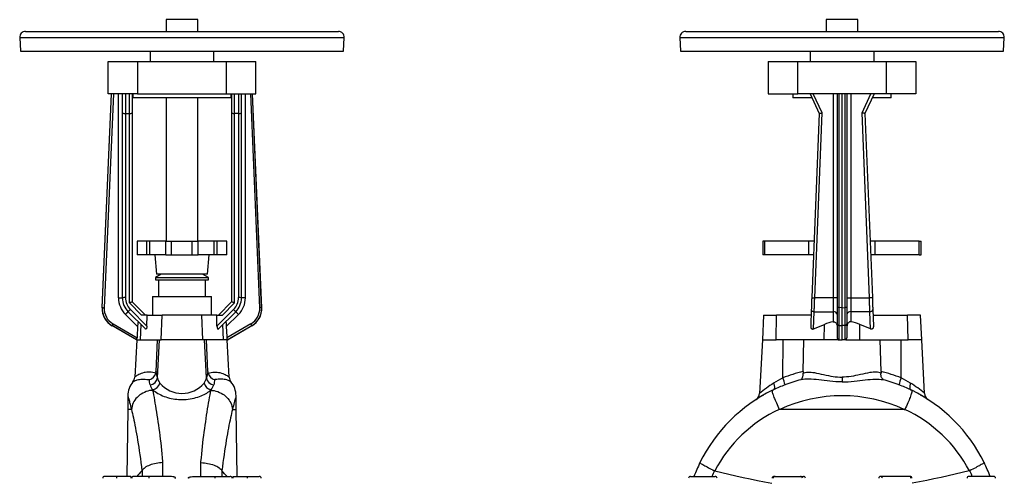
# Model space of a CAD drawing. Extents: x 9 to 1016, y 11 to 1315.
# Tile 4 of 4: x 9 to 1011, y 848 to 1315. Entities that reach past the tile are written whole.
import ezdxf

# ---------------------------------------------------------------- set-up
doc = ezdxf.new("R2010")
doc.units = 0
doc.layers.get('0').update_dxf_attribs({"linetype": 'CONTINUOUS'})

msp = doc.modelspace()

# ---------------------------------------------------------------- linework, layer by layer
at = {"color": 7, "linetype": 'CONTINUOUS'}
for p, q in [((158.4, 1314.8), (158.4, 1302.9)), ((190.4, 1314.8), (158.4, 1314.8)), ((190.4, 1302.9), (190.4, 1314.8)), ((829.6, 1314.8), (829.6, 1302.9)), ((830.3, 1314.8), (829.6, 1314.8)), ((861.6, 1314.8), (830.3, 1314.8)), ((861.6, 1302.9), (861.6, 1314.8)), ((15.4, 1302.9), (333.4, 1302.9)), ((686.6, 1302.9), (769, 1302.9)), ((769, 1302.9), (1004.6, 1302.9)), ((9.4, 1296.6), (10.1, 1282.9)), ((9.4, 1296.6), (339.4, 1296.6)), ((338.7, 1282.9), (339.4, 1296.6)), ((680.6, 1296.6), (681.3, 1282.9)), ((680.6, 1296.6), (766.1, 1296.6)), ((766.1, 1296.6), (1010.6, 1296.6)), ((1009.9, 1282.9), (1010.6, 1296.6)), ((10.1, 1282.9), (338.7, 1282.9)), ((141.9, 1282.9), (141.9, 1272.4)), ((206.9, 1272.4), (206.9, 1282.9)), ((681.3, 1282.9), (766.4, 1282.9)), ((766.4, 1282.9), (1009.9, 1282.9)), ((813.1, 1282.9), (813.1, 1272.4)), ((878.1, 1272.4), (878.1, 1282.9)), ((99.4, 1239.4), (99.4, 1272.4)), ((99.4, 1272.4), (129.3, 1272.4)), ((129.3, 1272.4), (129.3, 1239.4)), ((129.3, 1272.4), (219.5, 1272.4)), ((219.5, 1272.4), (219.5, 1239.4)), ((219.5, 1272.4), (249.4, 1272.4)), ((249.4, 1239.4), (249.4, 1272.4)), ((770.6, 1272.4), (770.6, 1239.4)), ((770.6, 1272.4), (800.5, 1272.4)), ((800.5, 1239.4), (800.5, 1272.4)), ((800.5, 1272.4), (890.7, 1272.4)), ((890.7, 1239.4), (890.7, 1272.4)), ((890.7, 1272.4), (920.6, 1272.4)), ((920.6, 1272.4), (920.6, 1239.4)), ((93.2, 1021.9), (102.7, 1239.4)), ((93.3, 1022), (102.8, 1239.4)), ((104.8, 1239.4), (95.3, 1021.9)), ((129.3, 1239.4), (99.4, 1239.4)), ((109.9, 1032), (109.9, 1239.4)), ((113.9, 1220), (113.9, 1239.4)), ((116.9, 1239.4), (116.9, 1219.4)), ((120.9, 1219.4), (120.9, 1239.4)), ((123.9, 1239.4), (123.9, 1220)), ((124.4, 1239.4), (124.4, 1235.4)), ((224.4, 1235.4), (124.4, 1235.4)), ((129.3, 1239.4), (219.5, 1239.4)), ((158.4, 1235.4), (158.4, 1089.7)), ((190.4, 1089.7), (190.4, 1235.4)), ((219.5, 1239.4), (249.4, 1239.4)), ((224.4, 1235.4), (224.4, 1239.4)), ((224.9, 1239.4), (224.9, 1220)), ((227.9, 1219.4), (227.9, 1239.4)), ((231.9, 1239.4), (231.9, 1219.4)), ((234.9, 1220), (234.9, 1239.4)), ((238.9, 1032), (238.9, 1239.4)), ((244, 1239.4), (253.4, 1021.9)), ((255.4, 1022), (246, 1239.4)), ((255.6, 1021.9), (246.1, 1239.4)), ((770.6, 1239.4), (800.5, 1239.4)), ((795.6, 1239.4), (795.6, 1235.4)), ((814.9, 1235.4), (795.6, 1235.4)), ((890.7, 1239.4), (800.5, 1239.4)), ((813.1, 1239.4), (822.3, 1219.4)), ((825.3, 1220), (816.4, 1239.4)), ((836.6, 1239.4), (836.6, 1032)), ((840.6, 1239.4), (840.6, 1021.9)), ((842.5, 1022), (842.5, 1239.4)), ((845.6, 1021.9), (845.6, 1239.4)), ((848.7, 1022), (848.7, 1239.4)), ((850.6, 1239.4), (850.6, 1021.9)), ((854.6, 1239.4), (854.6, 1032)), ((865.9, 1220), (874.8, 1239.4)), ((878.1, 1239.4), (868.9, 1219.4)), ((895.6, 1235.4), (876.3, 1235.4)), ((920.6, 1239.4), (890.7, 1239.4)), ((895.6, 1235.4), (895.6, 1239.4)), ((113.9, 1032), (113.9, 1220)), ((116.9, 1219.4), (120.9, 1219.4)), ((116.9, 1219.4), (116.9, 1032.2)), ((120.9, 1026.8), (120.9, 1219.4)), ((123.9, 1220), (123.9, 1027.9)), ((224.9, 1220), (224.9, 1027.9)), ((231.9, 1219.4), (227.9, 1219.4)), ((227.9, 1026.8), (227.9, 1219.4)), ((231.9, 1219.4), (231.9, 1032.2)), ((234.9, 1032), (234.9, 1220)), ((822.3, 1219.4), (814.8, 1032.2)), ((817.8, 1032), (825.3, 1220)), ((873.4, 1032), (865.9, 1220)), ((868.9, 1219.4), (876.4, 1032.2)), ((128.9, 1089.7), (128.9, 1075.7)), ((138.7, 1089.7), (128.9, 1089.7)), ((141.8, 1089.7), (138.7, 1089.7)), ((138.7, 1075.7), (138.7, 1089.7)), ((158.1, 1089.7), (141.8, 1089.7)), ((141.8, 1075.7), (141.8, 1089.7)), ((158.1, 1089.7), (163.9, 1089.7)), ((158.1, 1075.7), (158.1, 1089.7)), ((163.9, 1075.7), (163.9, 1089.7)), ((163.9, 1089.7), (184.9, 1089.7)), ((184.9, 1075.7), (184.9, 1089.7)), ((184.9, 1089.7), (190.7, 1089.7)), ((207, 1089.7), (190.7, 1089.7)), ((190.7, 1075.7), (190.7, 1089.7)), ((210.1, 1089.7), (207, 1089.7)), ((207, 1075.7), (207, 1089.7)), ((219.9, 1089.7), (210.1, 1089.7)), ((210.1, 1075.7), (210.1, 1089.7)), ((219.9, 1075.7), (219.9, 1089.7)), ((765.1, 1089.7), (765.1, 1075.7)), ((767.1, 1089.7), (765.1, 1089.7)), ((811.9, 1089.7), (767.1, 1089.7)), ((767.1, 1075.7), (767.1, 1089.7)), ((817.1, 1089.7), (811.9, 1089.7)), ((811.9, 1075.7), (811.9, 1089.7)), ((879.3, 1089.7), (874.1, 1089.7)), ((924.1, 1089.7), (879.3, 1089.7)), ((879.3, 1075.7), (879.3, 1089.7)), ((924.1, 1089.7), (926.1, 1089.7)), ((924.1, 1075.7), (924.1, 1089.7)), ((926.1, 1075.7), (926.1, 1089.7)), ((138.7, 1075.7), (128.9, 1075.7)), ((141.8, 1075.7), (138.7, 1075.7)), ((158.1, 1075.7), (141.8, 1075.7)), ((146.7, 1075.7), (148.4, 1056)), ((158.1, 1075.7), (163.9, 1075.7)), ((163.9, 1075.7), (184.9, 1075.7)), ((184.9, 1075.7), (190.7, 1075.7)), ((207, 1075.7), (190.7, 1075.7)), ((200.4, 1056), (202.1, 1075.7)), ((210.1, 1075.7), (207, 1075.7)), ((219.9, 1075.7), (210.1, 1075.7)), ((767.1, 1075.7), (765.1, 1075.7)), ((811.9, 1075.7), (767.1, 1075.7)), ((816.6, 1075.7), (811.9, 1075.7)), ((879.3, 1075.7), (874.6, 1075.7)), ((924.1, 1075.7), (879.3, 1075.7)), ((924.1, 1075.7), (926.1, 1075.7)), ((153.4, 1056), (147.4, 1052.6)), ((147.4, 1052.6), (147.4, 1050.4)), ((147.4, 1052.6), (200.6, 1052.6)), ((200.4, 1056), (148.4, 1056)), ((201.4, 1052.6), (195.4, 1056)), ((200.6, 1052.6), (201.4, 1052.6)), ((201.4, 1050.4), (201.4, 1052.6)), ((147.4, 1050.4), (200.6, 1050.4)), ((150.4, 1050.4), (150.4, 1033.4)), ((198.3, 1033.4), (198.3, 1050.4)), ((200.6, 1050.4), (201.4, 1050.4)), ((109.9, 1032), (113.9, 1032)), ((144.4, 1033.4), (144.4, 1014.4)), ((144.4, 1033.4), (204.4, 1033.4)), ((204.4, 1014.4), (204.4, 1033.4)), ((238.9, 1032), (234.9, 1032)), ((836.6, 1032), (817.8, 1032)), ((840.6, 1032), (836.6, 1032)), ((836.6, 1032), (836.6, 1017.9)), ((850.6, 1032), (854.6, 1032)), ((854.6, 1032), (854.6, 1017.9)), ((854.6, 1032), (873.4, 1032)), ((93.2, 1021.9), (93.3, 1022)), ((133.3, 1014.4), (120.9, 1026.8)), ((123.9, 1027.9), (137.4, 1014.4)), ((224.9, 1027.9), (211.4, 1014.4)), ((215.5, 1014.4), (227.9, 1026.8)), ((255.6, 1021.9), (255.4, 1022)), ((840.6, 1021.9), (840.6, 1005.5)), ((845.6, 1021.9), (842.5, 1022)), ((845.6, 1021.9), (848.7, 1022)), ((845.6, 1003.7), (845.6, 1021.9)), ((850.6, 1021.9), (850.6, 1005.5)), ((129.2, 1002.7), (116.9, 1015.1)), ((137.3, 1000.3), (119.7, 1017.9)), ((121.9, 1020.1), (138.7, 1003.3)), ((139.1, 1014.4), (133.3, 1014.4)), ((138.7, 1003.3), (139.1, 1014.4)), ((139.1, 1014.4), (154.3, 1014.4)), ((153.3, 989.4), (154.3, 1014.4)), ((194.5, 1014.4), (154.3, 1014.4)), ((209.7, 1014.4), (194.5, 1014.4)), ((195.5, 989.4), (194.5, 1014.4)), ((210, 1003.3), (209.7, 1014.4)), ((209.7, 1014.4), (215.5, 1014.4)), ((226.9, 1020.1), (210, 1003.3)), ((211.5, 1000.3), (229, 1017.9)), ((219.5, 1002.7), (231.9, 1015.1)), ((765.7, 1014.4), (764.6, 989.4)), ((765.7, 1014.4), (778.9, 1014.4)), ((778.5, 989.4), (778.9, 1014.4)), ((814.1, 1014.4), (778.9, 1014.4)), ((814.3, 1020.1), (813.7, 1003.3)), ((816.6, 1000.3), (817.3, 1017.9)), ((817.3, 1017.9), (836.6, 1017.9)), ((836.6, 1017.9), (836.6, 1007.6)), ((873.9, 1017.9), (854.6, 1017.9)), ((854.6, 1017.9), (854.6, 1007.6)), ((874.6, 1000.3), (873.9, 1017.9)), ((876.9, 1020.1), (877.5, 1003.3)), ((877.1, 1014.4), (912.3, 1014.4)), ((925.5, 1014.4), (912.3, 1014.4)), ((912.7, 989.4), (912.3, 1014.4)), ((926.6, 989.4), (925.5, 1014.4)), ((103.3, 1003.8), (103.2, 1003.7)), ((128, 989.4), (103.2, 1003.7)), ((128.3, 989.4), (103.3, 1003.8)), ((104.3, 1005.5), (128.7, 991.4)), ((132.2, 989.4), (132.8, 1004.9)), ((216.6, 989.4), (216, 1004.9)), ((244.5, 1005.5), (220, 991.4)), ((220.5, 989.4), (245.5, 1003.8)), ((220.7, 989.4), (245.6, 1003.7)), ((245.5, 1003.8), (245.6, 1003.7)), ((816.6, 1000.3), (827.6, 1004.9)), ((827.4, 989.4), (827.6, 1004.9)), ((840.6, 1005.5), (840.6, 991.4)), ((842.5, 1003.8), (845.6, 1003.7)), ((842.5, 989.4), (842.5, 1003.8)), ((848.7, 1003.8), (845.6, 1003.7)), ((845.6, 989.4), (845.6, 1003.7)), ((848.7, 989.4), (848.7, 1003.8)), ((850.6, 1005.5), (850.6, 991.4)), ((874.6, 1000.3), (863.6, 1004.9)), ((863.8, 989.4), (863.6, 1004.9)), ((128.4, 989.4), (126.4, 951.3)), ((128.3, 989.4), (128, 989.4)), ((128.5, 989.4), (128.3, 989.4)), ((128.5, 989.4), (132.2, 989.4)), ((132.2, 989.4), (153.3, 989.4)), ((148, 957), (149.6, 989.4)), ((149.4, 950.5), (151.5, 989.4)), ((195.5, 989.4), (153.3, 989.4)), ((216.6, 989.4), (195.5, 989.4)), ((199.3, 950.5), (197.3, 989.4)), ((200.8, 957), (199.2, 989.4)), ((220.2, 989.4), (216.6, 989.4)), ((220.2, 989.4), (220.5, 989.4)), ((222.4, 951.3), (220.4, 989.4)), ((220.5, 989.4), (220.7, 989.4)), ((764.6, 989.4), (761.7, 934.8)), ((764.6, 989.4), (778.5, 989.4)), ((827.4, 989.4), (778.5, 989.4)), ((785.4, 950.5), (785.6, 989.4)), ((805.9, 957), (806.8, 989.4)), ((841.8, 989.4), (827.4, 989.4)), ((841.8, 989.4), (842.5, 989.4)), ((842.5, 989.4), (845.6, 989.4)), ((848.7, 989.4), (845.6, 989.4)), ((849.3, 989.4), (848.7, 989.4)), ((849.3, 989.4), (863.8, 989.4)), ((863.8, 989.4), (912.7, 989.4)), ((885.3, 957), (884.4, 989.4)), ((905.8, 950.5), (905.6, 989.4)), ((926.6, 989.4), (912.7, 989.4)), ((929.5, 934.8), (926.6, 989.4)), ((845.6, 951.3), (845.6, 946.5)), ((119.4, 932.4), (119.4, 918.4)), ((229.4, 918.4), (229.4, 932.4)), ((775.8, 938.5), (775.8, 938.5)), ((915.4, 938.5), (915.4, 938.5)), ((119.4, 918.4), (118.2, 850.4)), ((123, 918.4), (119.4, 918.4)), ((225.8, 918.4), (229.4, 918.4)), ((230.6, 850.4), (229.4, 918.4)), ((908.9, 918.4), (782.3, 918.4)), ((155.1, 850.4), (155.1, 864.4)), ((193.6, 850.4), (193.6, 864.4)), ((133.7, 856), (133.8, 856.2)), ((133.8, 856.2), (133.8, 850.4)), ((215.1, 856), (215, 856.2)), ((215, 856.2), (215, 850.4)), ((716.1, 856), (715.7, 856.2)), ((975, 856), (975.4, 856.2)), ((108, 850.4), (95.8, 850.4)), ((122.5, 850.4), (108, 850.4)), ((140.7, 850.4), (125.3, 850.4)), ((159.7, 850.4), (140.7, 850.4)), ((189.1, 850.4), (208.1, 850.4)), ((208.1, 850.4), (223.5, 850.4)), ((226.3, 850.4), (240.8, 850.4)), ((240.8, 850.4), (253, 850.4)), ((691.5, 850.4), (716.6, 850.4)), ((776.5, 850.4), (777.5, 850.4)), ((777.5, 850.4), (803.4, 850.4)), ((803.4, 850.4), (806.3, 850.4)), ((887.8, 850.4), (884.9, 850.4)), ((913.7, 850.4), (887.8, 850.4)), ((914.7, 850.4), (913.7, 850.4)), ((999.7, 850.4), (974.6, 850.4))]:
    msp.add_line(p, q, dxfattribs=at)
for points in [[(822.3, 1219.4), (822.3, 1219.4), (822.4, 1219.4), (822.5, 1219.4), (822.7, 1219.5), (822.9, 1219.5), (823.2, 1219.6), (823.5, 1219.6), (823.8, 1219.7), (824.2, 1219.8), (824.5, 1219.8), (824.9, 1219.9), (825.3, 1220)], [(868.9, 1219.4), (868.9, 1219.4), (868.8, 1219.4), (868.7, 1219.4), (868.5, 1219.5), (868.3, 1219.5), (868, 1219.6), (867.7, 1219.6), (867.4, 1219.7), (867, 1219.8), (866.6, 1219.8), (866.3, 1219.9), (865.9, 1220)], [(814.8, 1032.2), (814.8, 1031.2), (814.7, 1030.3), (814.7, 1029.3), (814.7, 1028.4), (814.6, 1027.4), (814.6, 1026.5), (814.6, 1025.6), (814.5, 1024.8), (814.5, 1023.9), (814.5, 1023.1), (814.4, 1022.3), (814.4, 1021.6), (814.4, 1020.8), (814.3, 1020.1)], [(814.8, 1032.2), (814.8, 1032.2), (814.9, 1032.2), (815, 1032.1), (815.2, 1032.1), (815.4, 1032.1), (815.7, 1032.1), (816, 1032.1), (816.3, 1032.1), (816.7, 1032.1), (817, 1032.1), (817.4, 1032.1), (817.8, 1032)], [(817.3, 1017.9), (817.4, 1018.6), (817.4, 1019.3), (817.4, 1020.1), (817.4, 1020.9), (817.5, 1021.8), (817.5, 1022.6), (817.5, 1023.5), (817.5, 1024.4), (817.6, 1025.3), (817.6, 1026.2), (817.6, 1027.2), (817.7, 1028.1), (817.7, 1029.1), (817.7, 1030.1), (817.8, 1031.1), (817.8, 1032)], [(876.4, 1032.2), (876.3, 1032.2), (876.3, 1032.2), (876.1, 1032.1), (876, 1032.1), (875.8, 1032.1), (875.5, 1032.1), (875.2, 1032.1), (874.9, 1032.1), (874.5, 1032.1), (874.2, 1032.1), (873.8, 1032.1), (873.4, 1032)], [(873.9, 1017.9), (873.8, 1018.6), (873.8, 1019.3), (873.8, 1020.1), (873.8, 1020.9), (873.7, 1021.8), (873.7, 1022.6), (873.7, 1023.5), (873.6, 1024.4), (873.6, 1025.3), (873.6, 1026.2), (873.5, 1027.2), (873.5, 1028.1), (873.5, 1029.1), (873.4, 1030.1), (873.4, 1031.1), (873.4, 1032)], [(876.4, 1032.2), (876.4, 1031.2), (876.4, 1030.3), (876.5, 1029.3), (876.5, 1028.4), (876.6, 1027.4), (876.6, 1026.5), (876.6, 1025.6), (876.7, 1024.8), (876.7, 1023.9), (876.7, 1023.1), (876.8, 1022.3), (876.8, 1021.6), (876.8, 1020.8), (876.9, 1020.1)], [(93.3, 1022), (93.4, 1022), (93.5, 1022), (93.6, 1022), (93.8, 1022), (94.1, 1021.9), (94.3, 1021.9), (94.7, 1021.9), (95, 1021.9), (95.3, 1021.9)], [(255.4, 1022), (255.4, 1022), (255.3, 1022), (255.2, 1022), (255, 1022), (254.7, 1021.9), (254.4, 1021.9), (254.1, 1021.9), (253.8, 1021.9), (253.4, 1021.9)], [(842.5, 1003.8), (842.5, 1004.3), (842.5, 1004.9), (842.5, 1005.5), (842.5, 1006.1), (842.5, 1006.8), (842.5, 1007.5), (842.5, 1008.2), (842.5, 1009), (842.5, 1009.8), (842.5, 1010.6), (842.5, 1011.5), (842.5, 1012.4), (842.5, 1013.3), (842.5, 1014.2), (842.5, 1015.1), (842.5, 1016.1), (842.5, 1017.1), (842.5, 1018), (842.5, 1019), (842.5, 1020), (842.5, 1021), (842.5, 1022)], [(848.7, 1003.8), (848.7, 1004.3), (848.7, 1004.9), (848.7, 1005.5), (848.7, 1006.1), (848.7, 1006.8), (848.7, 1007.5), (848.7, 1008.2), (848.7, 1009), (848.7, 1009.8), (848.7, 1010.6), (848.7, 1011.5), (848.7, 1012.4), (848.7, 1013.3), (848.7, 1014.2), (848.7, 1015.1), (848.7, 1016.1), (848.7, 1017.1), (848.7, 1018), (848.7, 1019), (848.7, 1020), (848.7, 1021), (848.7, 1022)], [(116.9, 1015.1), (117.2, 1015.4), (117.5, 1015.7), (117.8, 1016), (118.1, 1016.3), (118.4, 1016.6), (118.7, 1016.8), (118.9, 1017.1), (119.1, 1017.3), (119.3, 1017.5), (119.5, 1017.6), (119.6, 1017.7), (119.7, 1017.8), (119.7, 1017.9), (119.7, 1017.9)], [(231.9, 1015.1), (231.5, 1015.4), (231.2, 1015.7), (230.9, 1016), (230.6, 1016.3), (230.4, 1016.6), (230.1, 1016.8), (229.9, 1017.1), (229.6, 1017.3), (229.5, 1017.5), (229.3, 1017.6), (229.2, 1017.7), (229.1, 1017.8), (229, 1017.9), (229, 1017.9)], [(103.3, 1003.8), (103.3, 1003.8), (103.4, 1003.9), (103.4, 1004), (103.5, 1004.2), (103.7, 1004.4), (103.8, 1004.7), (104, 1004.9), (104.1, 1005.2), (104.3, 1005.5)], [(129.2, 1002.7), (128.8, 992.6), (128.7, 991.4)], [(130.1, 1007.6), (130, 1007.6), (129.9, 1007.6), (129.8, 1007.5), (129.7, 1007.3), (129.7, 1007), (129.6, 1006.7), (129.5, 1006.2), (129.4, 1005.6), (129.4, 1004.6), (129.3, 1003.7), (129.2, 1002.7)], [(138.7, 1003.3), (138.7, 1002.8), (138.7, 1002.4), (138.6, 1002), (138.6, 1001.7), (138.5, 1001.3), (138.4, 1001), (138.3, 1000.8), (138.2, 1000.6), (138.1, 1000.4), (138, 1000.3), (137.8, 1000.2), (137.7, 1000.1), (137.6, 1000.2), (137.4, 1000.2), (137.3, 1000.3)], [(210, 1003.3), (210.1, 1002.8), (210.1, 1002.4), (210.1, 1002), (210.2, 1001.7), (210.3, 1001.3), (210.4, 1001), (210.5, 1000.8), (210.6, 1000.6), (210.7, 1000.4), (210.8, 1000.3), (210.9, 1000.2), (211.1, 1000.1), (211.2, 1000.2), (211.3, 1000.2), (211.5, 1000.3)], [(218.7, 1007.6), (218.8, 1007.6), (218.9, 1007.6), (219, 1007.5), (219, 1007.3), (219.1, 1007), (219.2, 1006.7), (219.3, 1006.2), (219.3, 1005.6), (219.4, 1004.6), (219.5, 1003.7), (219.5, 1002.7)], [(219.5, 1002.7), (220, 992.6), (220, 991.4)], [(245.5, 1003.8), (245.5, 1003.8), (245.4, 1003.9), (245.3, 1004), (245.2, 1004.2), (245.1, 1004.4), (245, 1004.7), (244.8, 1004.9), (244.6, 1005.2), (244.5, 1005.5)], [(813.7, 1003.3), (813.7, 1002.8), (813.7, 1002.4), (813.8, 1002), (813.9, 1001.7), (814, 1001.3), (814.2, 1001), (814.4, 1000.8), (814.6, 1000.6), (814.8, 1000.4), (815.1, 1000.3), (815.4, 1000.2), (815.7, 1000.1), (816, 1000.2), (816.3, 1000.2), (816.6, 1000.3)], [(836.6, 1007.6), (837.1, 1007.6), (837.5, 1007.6), (838, 1007.5), (838.4, 1007.3), (838.8, 1007), (839.2, 1006.7), (839.6, 1006.2), (840, 1005.6), (840.3, 1004.7), (840.5, 1003.7), (840.6, 1002.7)], [(854.6, 1007.6), (854.1, 1007.6), (853.7, 1007.6), (853.2, 1007.5), (852.8, 1007.3), (852.4, 1007), (852, 1006.7), (851.6, 1006.2), (851.2, 1005.6), (850.9, 1004.7), (850.7, 1003.7), (850.6, 1002.7)], [(877.5, 1003.3), (877.5, 1002.8), (877.5, 1002.4), (877.4, 1002), (877.3, 1001.7), (877.2, 1001.3), (877, 1001), (876.8, 1000.8), (876.6, 1000.6), (876.4, 1000.4), (876.1, 1000.3), (875.8, 1000.2), (875.5, 1000.1), (875.2, 1000.2), (874.9, 1000.2), (874.6, 1000.3)], [(147.8, 955.5), (146.3, 955.8), (144.8, 956.1), (143.1, 956.3), (141.6, 956.4), (140, 956.4), (138.6, 956.3), (137.1, 956.1), (135.8, 955.9), (134.3, 955.5), (132.8, 955), (131.6, 954.5), (130.4, 954), (129.4, 953.4), (128.5, 952.9), (127.9, 952.4), (127.3, 952.1), (126.9, 951.7), (126.6, 951.5), (126.5, 951.3), (126.4, 951.3)], [(148, 957), (147.9, 956.2), (147.8, 955.5)], [(200.8, 957), (200.8, 956.2), (201, 955.5)], [(201, 955.5), (202.5, 955.8), (204, 956.1), (205.7, 956.3), (207.3, 956.4), (208.8, 956.4), (210.3, 956.3), (211.7, 956.1), (213, 955.9), (214.5, 955.5), (216, 955), (217.3, 954.5), (218.4, 954), (219.4, 953.4), (220.3, 952.9), (220.9, 952.4), (221.4, 952.1), (221.8, 951.7), (222.1, 951.5), (222.3, 951.3), (222.4, 951.3)], [(803.6, 948.8), (803.6, 948.8), (804.1, 949.1), (804.6, 949.5), (804.9, 949.9), (805.2, 950.5), (805.5, 951.1), (805.7, 951.7), (805.8, 952.3), (805.9, 953.1), (806, 953.8), (806, 954.7), (805.9, 955.5)], [(805.9, 957), (805.9, 956.2), (805.9, 955.5)], [(805.9, 955.5), (807, 955.8), (808.1, 956.1), (809.5, 956.3), (811, 956.4), (812.5, 956.4), (814.1, 956.3), (815.8, 956.1), (817.5, 955.9), (819.7, 955.5), (822, 955), (824.4, 954.5), (826.8, 954), (829.3, 953.4), (831.9, 952.9), (834.1, 952.4), (836.4, 952.1), (838.6, 951.7), (840.9, 951.5), (843.3, 951.3), (845.6, 951.3)], [(885.3, 955.5), (884.2, 955.8), (883, 956.1), (881.7, 956.3), (880.2, 956.4), (878.7, 956.4), (877.1, 956.3), (875.4, 956.1), (873.7, 955.9), (871.5, 955.5), (869.2, 955), (866.8, 954.5), (864.3, 954), (861.8, 953.4), (859.3, 952.9), (857.1, 952.4), (854.8, 952.1), (852.5, 951.7), (850.2, 951.5), (847.9, 951.3), (845.6, 951.3)], [(887.6, 948.8), (887.6, 948.8), (887.1, 949.1), (886.6, 949.5), (886.3, 949.9), (886, 950.5), (885.7, 951.1), (885.5, 951.7), (885.4, 952.3), (885.3, 953.1), (885.2, 953.8), (885.2, 954.7), (885.3, 955.5)], [(885.3, 957), (885.3, 956.2), (885.3, 955.5)], [(124.5, 946.5), (124.5, 946.5), (124.6, 946.6), (124.8, 946.7), (125.2, 947), (125.7, 947.2), (126.3, 947.5), (127.1, 947.9), (128, 948.2), (129, 948.5), (130.1, 948.8), (131.3, 949), (132.7, 949.2), (134.1, 949.3), (135.6, 949.3), (137.1, 949.3), (138.8, 949.1), (140.5, 948.8), (140.9, 948.8)], [(224.2, 946.5), (224.2, 946.5), (224.2, 946.6), (224, 946.7), (223.8, 946.8), (223.4, 947), (223, 947.3), (222.4, 947.5), (221.7, 947.9), (220.8, 948.2), (219.9, 948.5), (218.7, 948.8), (217.4, 949), (216, 949.2), (214.9, 949.3), (213.7, 949.3), (212.5, 949.3), (211.1, 949.2), (209.7, 949.1), (208.2, 948.8), (207.9, 948.8)], [(776, 945.2), (776.2, 944.7), (776.3, 944.1), (776.5, 943.6), (776.6, 943), (776.7, 942.5), (776.8, 942), (776.8, 941.5), (776.8, 941.1), (776.8, 940.6), (776.8, 940.2), (776.7, 939.9), (776.6, 939.5), (776.5, 939.2), (776.3, 939), (776.2, 938.8), (776, 938.6), (775.8, 938.5)], [(845.6, 946.5), (845.4, 946.5), (842.4, 946.6), (839.3, 946.7), (836.3, 947), (833.3, 947.2), (830.3, 947.5), (827.5, 947.9), (824.8, 948.2), (822.1, 948.5), (819.4, 948.8), (816.8, 949), (814.3, 949.2), (812.1, 949.3), (810, 949.3), (807.9, 949.3), (805.9, 949.1), (804, 948.8), (803.6, 948.8)], [(845.6, 946.5), (845.8, 946.5), (848.8, 946.6), (851.9, 946.7), (854.9, 947), (857.9, 947.2), (860.9, 947.5), (863.6, 947.9), (866.4, 948.2), (869.1, 948.5), (871.7, 948.8), (874.3, 949), (876.9, 949.2), (879.1, 949.3), (881.2, 949.3), (883.3, 949.3), (885.3, 949.1), (887.2, 948.8), (887.6, 948.8)], [(915.2, 945.2), (915, 944.7), (914.9, 944.1), (914.7, 943.6), (914.6, 943), (914.5, 942.5), (914.4, 942), (914.4, 941.5), (914.4, 941.1), (914.4, 940.6), (914.4, 940.2), (914.5, 939.9), (914.6, 939.5), (914.7, 939.2), (914.9, 939), (915, 938.8), (915.2, 938.6), (915.4, 938.5)], [(119.4, 932.4), (119.4, 932.4), (119.4, 932.3), (119.4, 932.1), (119.5, 931.8), (119.6, 931.4), (119.8, 930.7), (120, 930), (120.3, 929), (120.6, 928), (120.9, 926.8), (121.2, 925.4), (121.6, 923.9), (122.1, 922.2), (122.5, 920.4), (123, 918.4)], [(144.9, 938), (144.5, 937.9), (143, 937.8), (141.5, 937.6), (139.7, 937.2), (138, 936.6), (136.2, 935.9), (134.6, 935.2), (133, 934.2), (131.5, 933.2), (130.1, 932.1), (128.8, 930.8), (127.6, 929.5), (126.5, 928.1), (125.6, 926.6), (124.8, 925.1), (124.1, 923.5), (123.6, 921.9), (123.3, 920.2), (123.1, 918.5)], [(144.8, 938.5), (145.9, 937.5), (147.1, 936.6), (148.4, 935.7), (149.8, 934.8), (151.4, 933.9), (152.9, 933.2), (154.5, 932.5), (156.2, 931.8), (158, 931.2), (159.8, 930.6), (161.7, 930.1), (163.5, 929.7), (165.3, 929.3), (167.2, 929), (169.1, 928.8), (171, 928.6), (172.7, 928.6), (174.4, 928.5), (176.5, 928.6), (178.6, 928.7), (180.7, 928.9), (182.7, 929.2), (184.7, 929.6), (186.7, 930), (188.6, 930.5), (190.4, 931), (192.1, 931.6), (193.8, 932.3), (195.4, 933), (196.9, 933.7), (198.3, 934.4), (199.6, 935.2), (200.8, 936), (202, 936.8), (203, 937.6), (204, 938.5)], [(144.9, 938), (144.9, 938.2), (144.8, 938.5)], [(155.1, 864.4), (155, 865.5), (154.7, 869.4), (154.3, 873.4), (153.9, 877.2), (153.5, 881), (153.1, 884.7), (152.6, 888.4), (152.2, 891.9), (151.8, 895.4), (151.3, 899), (150.8, 902.5), (150.3, 905.9), (149.8, 909.2), (149.3, 912.6), (148.8, 915.9), (148.3, 919), (147.8, 922.1), (147.3, 925), (146.8, 927.9), (146.3, 930.6), (145.8, 933.2), (145.3, 935.6), (144.9, 938)], [(193.6, 864.4), (193.7, 865.5), (194.1, 869.4), (194.5, 873.4), (194.9, 877.2), (195.3, 881), (195.7, 884.7), (196.1, 888.4), (196.6, 891.9), (197, 895.4), (197.5, 899), (198, 902.5), (198.5, 905.9), (199, 909.2), (199.5, 912.6), (200, 915.9), (200.5, 919), (201, 922.1), (201.5, 925), (202, 927.9), (202.5, 930.6), (203, 933.2), (203.4, 935.6), (203.9, 938)], [(203.9, 938), (203.9, 938.2), (204, 938.5)], [(203.9, 938), (204.2, 937.9), (205.7, 937.8), (207.2, 937.6), (209, 937.2), (210.8, 936.6), (212.5, 935.9), (214.2, 935.2), (215.8, 934.2), (217.3, 933.2), (218.7, 932.1), (220, 930.8), (221.2, 929.5), (222.3, 928.1), (223.2, 926.6), (224, 925.1), (224.6, 923.5), (225.1, 921.9), (225.5, 920.2), (225.7, 918.5)], [(229.4, 932.4), (229.4, 932.4), (229.4, 932.3), (229.3, 932.1), (229.2, 931.8), (229.1, 931.4), (229, 930.7), (228.7, 930), (228.5, 929), (228.2, 928), (227.9, 926.8), (227.5, 925.4), (227.1, 923.9), (226.7, 922.2), (226.2, 920.4), (225.8, 918.4)], [(774.7, 938), (774.7, 937.9), (774.6, 937.8), (774.5, 937.6), (774.5, 937.2), (774.6, 936.6), (774.7, 935.9), (774.9, 935.2), (775.2, 934.2), (775.5, 933.2), (775.9, 932.1), (776.4, 930.8), (776.9, 929.5), (777.5, 928.1), (778.1, 926.6), (778.8, 925.1), (779.5, 923.5), (780.2, 921.9), (781, 920.2), (781.8, 918.5)], [(774.7, 938), (775.2, 938.2), (775.8, 938.5)], [(916.5, 938), (916.5, 937.9), (916.6, 937.8), (916.7, 937.6), (916.7, 937.2), (916.6, 936.6), (916.5, 936), (916.3, 935.2), (916, 934.2), (915.7, 933.2), (915.2, 932.1), (914.8, 930.8), (914.3, 929.5), (913.7, 928.1), (913.1, 926.6), (912.4, 925.1), (911.7, 923.5), (911, 921.9), (910.2, 920.2), (909.4, 918.5)], [(916.5, 938), (916, 938.2), (915.4, 938.5)], [(123, 918.4), (123, 918.4), (123.1, 918.4), (123.1, 918.5), (123.1, 918.5), (123.1, 918.5)], [(123.1, 918.5), (123.1, 918.4), (123.5, 916.5), (124, 914.4), (124.5, 912.3), (125, 910), (125.5, 907.6), (126, 905.1), (126.5, 902.4), (127.1, 899.6), (127.6, 896.8), (128.2, 893.8), (128.8, 890.5), (129.3, 887.2), (129.9, 883.7), (130.5, 880.1), (131, 876.4), (131.6, 872.5), (132.2, 868.5), (132.7, 864.5), (133.2, 860.3), (133.7, 856)], [(225.7, 918.5), (225.7, 918.4), (225.2, 916.5), (224.8, 914.4), (224.3, 912.3), (223.8, 910), (223.3, 907.6), (222.8, 905.1), (222.2, 902.4), (221.7, 899.6), (221.1, 896.8), (220.6, 893.8), (220, 890.5), (219.4, 887.2), (218.9, 883.7), (218.3, 880.1), (217.7, 876.4), (217.2, 872.5), (216.6, 868.5), (216.1, 864.5), (215.6, 860.3), (215.1, 856)], [(225.8, 918.4), (225.7, 918.4), (225.7, 918.4), (225.7, 918.5), (225.7, 918.5), (225.7, 918.5)], [(782.3, 918.4), (782.1, 918.4), (781.9, 918.4), (781.8, 918.5), (781.8, 918.5), (781.8, 918.5)], [(908.9, 918.4), (909.1, 918.4), (909.3, 918.4), (909.3, 918.5), (909.4, 918.5), (909.4, 918.5)], [(155.1, 864.4), (155, 864.4), (153.3, 864.3), (151.6, 864.2), (149.9, 863.9), (148.2, 863.7), (146.5, 863.3), (144.8, 862.9), (143.2, 862.4), (141.7, 861.9), (140.3, 861.3), (139, 860.7), (137.8, 860), (136.7, 859.3), (135.8, 858.5), (135, 857.8), (134.3, 857), (133.8, 856.2)], [(193.6, 864.4), (193.7, 864.4), (195.5, 864.3), (197.2, 864.2), (198.9, 863.9), (200.5, 863.7), (202.3, 863.3), (203.9, 862.9), (205.5, 862.4), (207.1, 861.9), (208.5, 861.3), (209.8, 860.7), (211, 860), (212.1, 859.3), (213, 858.5), (213.8, 857.8), (214.5, 857), (215, 856.2)], [(701.1, 864.4), (701.1, 864.4), (701.1, 864.3), (701.3, 864.2), (701.6, 863.9), (702, 863.7), (702.5, 863.3), (703.2, 862.9), (704, 862.4), (705, 861.9), (706, 861.3), (707.1, 860.7), (708.4, 860), (709.7, 859.3), (711.1, 858.5), (712.6, 857.8), (714.2, 857), (715.7, 856.2)], [(990.1, 864.4), (990.1, 864.4), (990, 864.3), (989.9, 864.2), (989.6, 863.9), (989.2, 863.7), (988.7, 863.3), (988, 862.9), (987.2, 862.4), (986.2, 861.9), (985.2, 861.3), (984, 860.7), (982.8, 860), (981.5, 859.3), (980.1, 858.5), (978.6, 857.8), (977, 857), (975.4, 856.2)], [(716.1, 856), (723.3, 854.3), (730.5, 852.6), (737.7, 850.9), (744.9, 849.3), (752.2, 847.8), (759.5, 846.3), (766.8, 844.9), (774.2, 843.6)], [(975, 856), (967.9, 854.3), (960.7, 852.6), (953.5, 850.9), (946.3, 849.3), (939, 847.8), (931.7, 846.3), (924.4, 844.9), (917, 843.6)], [(167.2, 848.5), (167.4, 848.6), (167.6, 848.8), (167.7, 848.9), (167.7, 849), (167.7, 849.2), (167.6, 849.3), (167.5, 849.4), (167.3, 849.5), (167.1, 849.6), (166.6, 849.8), (166.1, 849.9), (165.1, 850.1), (163.7, 850.2), (162.4, 850.3), (159.7, 850.4)], [(181.6, 848.5), (181.4, 848.6), (181.2, 848.8), (181.1, 848.9), (181.1, 849), (181.1, 849.2), (181.1, 849.3), (181.3, 849.4), (181.5, 849.5), (181.7, 849.6), (182.2, 849.8), (182.7, 849.9), (183.7, 850.1), (185, 850.2), (186.4, 850.3), (189.1, 850.4)]]:
    msp.add_lwpolyline(points, dxfattribs=at)
for centre, radius, start, end in [((15.4, 1296.9), 6, 90, 183), ((333.4, 1296.9), 6, 357, 90), ((686.6, 1296.9), 6, 90, 183), ((1004.6, 1296.9), 6, 357, 90), ((116.2, 1223.6), 4.26, 237.6688, 279.723), ((121.6, 1223.6), 4.26, 260.2769, 302.3313), ((227.2, 1223.6), 4.26, 237.6687, 279.7231), ((232.6, 1223.6), 4.26, 260.277, 302.3312), ((133.9, 1032), 24, 180, 225), ((116.1, 1013.3), 18.9, 87.7282, 96.8445), ((133.9, 1032), 20, 180.0001, 224.9999), ((133.9, 1032.2), 17, 180.0001, 225), ((214.9, 1032.2), 17, 315, 359.9999), ((214.9, 1032), 20, 315.0001, 359.9999), ((232.6, 1013.3), 18.9, 83.1555, 92.2718), ((214.9, 1032), 24, 315, 0), ((113.2, 1021), 20, 177.497, 240.003), ((113.3, 1021.1), 20, 177.5019, 239.998), ((113.3, 1021.1), 18, 177.4971, 240.0029), ((130.9, 1004.7), 24.2, 106.7613, 114.3351), ((217.9, 1004.7), 24.2, 65.6649, 73.2387), ((235.5, 1021.1), 18, 299.9971, 2.5029), ((235.5, 1021.1), 20, 300.002, 2.4981), ((235.6, 1021), 20, 299.997, 2.503), ((842, 1011.4), 10.6, 87.3369, 97.8366), ((849.2, 1011.4), 10.6, 82.1634, 92.6631), ((140.8, 1000), 27.6, 133.3729, 139.7728), ((207.9, 1000), 27.6, 40.2272, 46.6271), ((817, 1020.6), 2.71, 189.4632, 276.9709), ((837.1, 1014.4), 3.57, 11.422, 98.0494), ((854.1, 1014.4), 3.57, 81.9506, 168.578), ((874.2, 1020.6), 2.71, 263.0291, 350.5368), ((845.6, 961.3), 47.2, 101.006, 112.4096), ((842.5, 1005.7), 1.86, 184.0602, 272.1682), ((848.7, 1005.7), 1.86, 267.8318, 355.9398), ((845.6, 961.3), 47.2, 67.5904, 78.994), ((116.9, 991.6), 11.8, 349.178, 359.0504), ((231.8, 991.6), 11.8, 180.9496, 190.822), ((842.7, 991.3), 2.11, 177.3973, 246.1502), ((848.5, 991.3), 2.11, 293.8498, 2.6027), ((118.4, 951.7), 8, 319.948, 357), ((138.8, 957.8), 9.29, 283.3209, 345.7138), ((95.9, 941.8), 54.2, 9.2227, 16.1953), ((252.8, 941.8), 54.2, 163.8047, 170.7773), ((210, 957.8), 9.29, 194.2862, 256.6791), ((230.4, 951.7), 8, 183, 220.052), ((845.2, 796.1), 165.7, 103.7514, 111.1712), ((845.9, 796.1), 165.7, 68.8288, 76.2486), ((141.3, 932.4), 21.9, 139.876, 180.066), ((69.4, 930.1), 73.9, 10.4936, 14.6409), ((141.5, 951.5), 7.96, 273.9033, 353.272), ((153.4, 946.4), 11.7, 194.0212, 222.4905), ((142.9, 947.6), 9.32, 281.9324, 345.5475), ((160.5, 952.5), 11.2, 189.8914, 219.9849), ((174.4, 964.2), 29.4, 220.1942, 319.8058), ((188.3, 952.5), 11.2, 320.0151, 350.1086), ((205.9, 947.6), 9.32, 194.4525, 258.0676), ((207.2, 951.5), 7.96, 186.728, 266.0967), ((195.3, 946.4), 11.7, 317.5095, 345.9788), ((279.4, 930.1), 73.9, 165.3591, 169.5064), ((207.4, 932.4), 22, 359.9883, 40.0652), ((846.5, 833.9), 131.8, 122.3664, 130.0358), ((847.2, 787.7), 166.8, 110.9173, 115.3318), ((841, 840.1), 123.7, 116.7258, 121.7465), ((753.8, 936.7), 34.5, 11.456, 23.6946), ((844.8, 795.6), 158.6, 105.071, 111.144), ((846.3, 795.6), 158.6, 68.856, 74.929), ((937.3, 936.7), 34.5, 156.3054, 168.544), ((844, 787.6), 166.9, 64.6645, 69.0822), ((850.1, 840.1), 123.7, 58.2535, 63.2742), ((844.7, 834), 131.8, 49.9637, 57.6341), ((845.6, 793.4), 161, 116.1169, 153.8151), ((753.8, 935.2), 7.99, 303.3289, 357.0653), ((844.6, 794.9), 159.2, 119.7281, 122.9252), ((845.6, 782.3), 150.1, 65.0504, 114.9496), ((845.6, 793.4), 161, 26.1849, 63.8831), ((846.5, 794.9), 159.2, 57.0752, 60.2717), ((937.4, 935.2), 7.98, 182.9068, 236.6839), ((841.9, 789.7), 142.2, 115.0191, 152.209), ((849.3, 789.7), 142.2, 27.791, 64.9809), ((845.6, 793.4), 161, 153.8153, 159.2655), ((845.6, 793.4), 161, 20.7345, 26.1847), ((223.4, 765.8), 127.2, 134.8715, 138.3536), ((125.3, 765.8), 127.2, 41.6464, 45.1285), ((845.6, 793.4), 144.2, 154.202, 156.721), ((845.6, 793.4), 144.2, 23.279, 25.798), ((95.8, 848.4), 2, 90, 177), ((114.3, 849), 6.52, 167.4164, 184.1755), ((119, 849), 3.73, 351.9599, 21.5781), ((125.3, 848.4), 2, 90, 177), ((138, 848.9), 3.08, 352.1598, 28.5796), ((210.8, 848.9), 3.08, 151.4204, 187.8402), ((223.5, 848.4), 2, 3, 90), ((229.7, 849), 3.73, 158.4219, 188.0401), ((234.4, 849), 6.52, 355.8245, 12.5836), ((253, 848.4), 2, 3, 90), ((691.5, 848.4), 2, 90, 177), ((716.6, 848.5), 1.91, 0.4802, 90.2521), ((776.5, 848.4), 2.01, 89.6929, 176.7197), ((777.5, 848.4), 2, 90.0617, 177.0778), ((803.4, 848.4), 1.97, 2.3066, 89.4287), ((806.3, 848.4), 2, 2.9896, 90.2373), ((884.9, 848.4), 2, 89.7627, 177.0104), ((887.8, 848.4), 1.97, 90.5713, 177.6934), ((913.7, 848.4), 2, 2.9222, 89.9383), ((914.7, 848.4), 2.01, 3.2803, 90.3071), ((974.6, 848.5), 1.91, 89.7479, 179.5198), ((999.7, 848.4), 2, 3, 90)]:
    msp.add_arc(centre, radius, start, end, dxfattribs=at)

doc.saveas('drawing.dxf')
